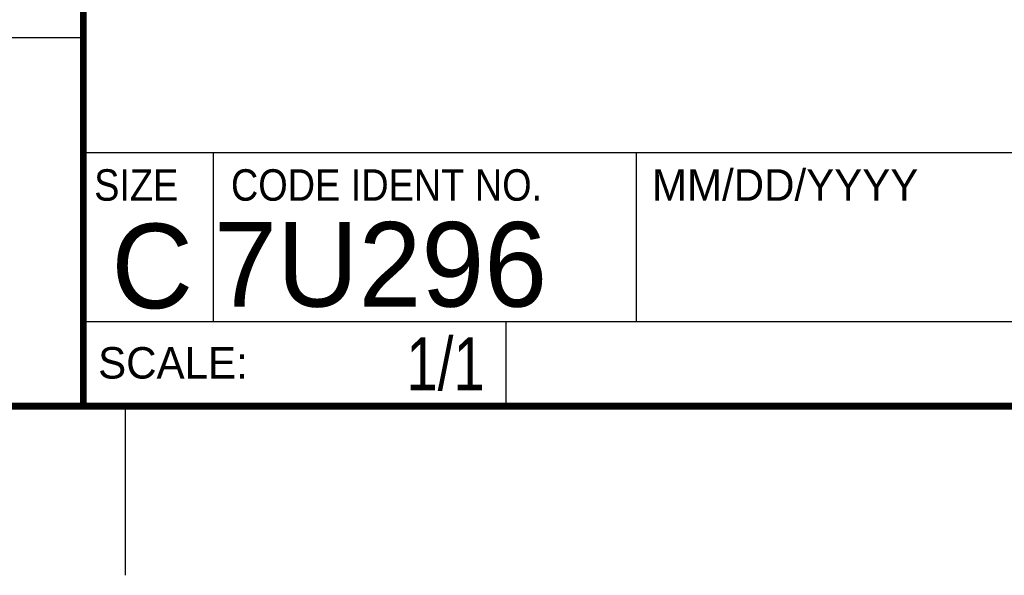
# Model space of a CAD drawing. Header units: inches. Extents: x 0 to 22, y 0 to 17.
# Tile 10 of 16: x 16.2 to 19.1, y 0 to 1.6. Entities that reach past the tile are written whole.
import ezdxf
from ezdxf.enums import TextEntityAlignment as Align

# ---------------------------------------------------------------- set-up
doc = ezdxf.new("R2010")
doc.units = ezdxf.units.IN
doc.header["$LTSCALE"] = 1.21
doc.header["$MEASUREMENT"] = 0
doc.layers.get('0').update_dxf_attribs({"linetype": 'CONTINUOUS'})
doc.styles.get("Standard").update_dxf_attribs({"font": 'txt', "width": 0.8})

msp = doc.modelspace()

# ---------------------------------------------------------------- linework, layer by layer
at = {"color": 2, "linetype": 'CONTINUOUS'}
for p, q in [((16.3737, 2.9596), (16.3737, 1.2496)), ((16.375, 1.5888), (13.61, 1.5888)), ((16.3737, 1.2496), (21.5037, 1.2496)), ((16.76, 0.75), (16.76, 1.25)), ((18.01, 1.25), (21.5, 1.25)), ((18.01, 1.25), (18.01, 0.75)), ((16.3748, 0.7501), (17.6248, 0.7501)), ((16.3748, 0.7501), (16.3748, 0.5001)), ((16.375, 0.75), (21.5, 0.75)), ((17.6248, 0.7501), (17.6248, 0.5001)), ((18.01, 0.75), (21.5, 0.75)), ((16.3748, 0.5001), (17.6248, 0.5001)), ((16.5, 0), (16.5, 0.5))]:
    msp.add_line(p, q, dxfattribs=at)
at = {"color": 7, "linetype": 'CONTINUOUS', "const_width": 0.02}
for points in [[(16.375, 2.96), (16.375, 0.5)], [(0.5, 0.5), (21.5, 0.5)]]:
    msp.add_lwpolyline(points, dxfattribs=at)

# ---------------------------------------------------------------- texts
at = {"color": 2, "linetype": 'CONTINUOUS', "width": 0.9}
for s, p in [('SIZE', (16.407, 1.1072)), ('CODE IDENT NO.', (16.8114, 1.1072))]:
    msp.add_text(s, height=0.093, dxfattribs=at).set_placement(p)
at = {"color": 2, "linetype": 'CONTINUOUS'}
for s, p in [('MM/DD/YYYY', (18.0565, 1.1072)), ('SCALE:', (16.4187, 0.5815))]:
    msp.add_text(s, height=0.093, dxfattribs=at).set_placement(p)
at = {"color": 7, "linetype": 'CONTINUOUS'}
msp.add_text('7U296', height=0.25, dxfattribs=at).set_placement((16.7614, 0.7941))
msp.add_text('C', height=0.25, dxfattribs=at).set_placement((16.5785, 0.7893), align=Align.CENTER)
at = {"color": 7, "linetype": 'CONTINUOUS', "width": 0.8}
msp.add_text('1/1', height=0.15625, dxfattribs=at).set_placement((17.5623, 0.5469), align=Align.RIGHT)

doc.saveas('drawing.dxf')
